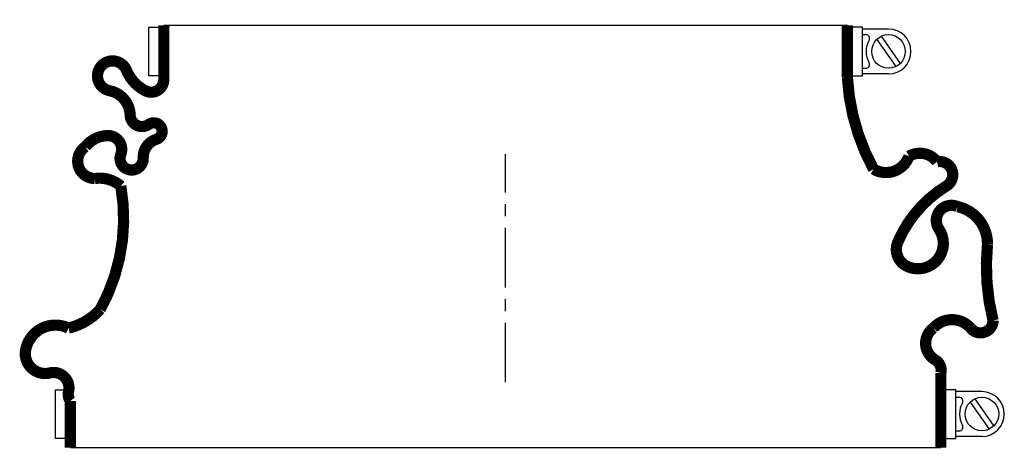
# Model space of a CAD drawing. Header units: millimetres. Extents: x -130 to 134, y -19 to 97.
import ezdxf

# ---------------------------------------------------------------- set-up
doc = ezdxf.new("R2010")
doc.units = ezdxf.units.MM
doc.header["$LTSCALE"] = 0.5
doc.header["$MEASUREMENT"] = 0
doc.linetypes.add('CENTER', pattern=[50.8, 31.75, -6.35, 6.35, -6.35])
doc.layers.get('0').update_dxf_attribs({"linetype": 'CONTINUOUS'})
doc.layers.add('Center', color=1, linetype='CENTER')

msp = doc.modelspace()

# ---------------------------------------------------------------- linework, layer by layer
for p, q in [((-95.5, 82), (-95.5, 95)), ((-95.5, 95), (-93, 95)), ((-91.5, 95.5), (91.5, 95.5)), ((95.5, 95), (93, 95)), ((95.5, 82), (95.5, 95)), ((102.5, 94.5), (95.5, 94.5)), ((95.5, 93), (96.44, 93)), ((100.57, 92.56), (105.66, 85.3)), ((99.34, 91.7), (104.43, 84.44)), ((-93, 82), (-95.5, 82)), ((93, 82), (95.5, 82)), ((95.5, 84), (96.44, 84)), ((102.5, 82.5), (95.5, 82.5)), ((-120.5, -15), (-120.5, -2)), ((-120.5, -2), (-118, -2)), ((120.5, -2), (118, -2)), ((120.5, -15), (120.5, -2)), ((127.5, -2.5), (120.5, -2.5)), ((120.5, -4), (121.44, -4)), ((125.57, -4.44), (130.66, -11.7)), ((124.34, -5.3), (129.43, -12.56)), ((120.5, -13), (121.44, -13)), ((-118, -15), (-120.5, -15)), ((118, -15), (120.5, -15)), ((127.5, -14.5), (120.5, -14.5)), ((116.5, -17.5), (-116.5, -17.5))]:
    msp.add_line(p, q)
at = {"const_width": 3, "flags": 128}
for points in [[(-91.5, 95.5), (-91.5, 81, -0.56619), (-96.5, 78, -0.173214), (-101.5, 83.5, 1.667268), (-106, 78, -0.349852), (-100.5, 71.5, 0.598056), (-95.5, 69, -1.163294), (-93.5, 65, 0.335337), (-97, 60, -1.224957), (-103, 61, 0.531721), (-106.5, 66, 0.226938), (-112.5, 63, 0.730034), (-110, 54.5, -0.219784), (-103, 52.5, -0.171297), (-108.5, 19.5, -0.152372), (-117, 14.5, 0.500401), (-128.5, 8.5, 0.538118), (-122, 2.5, -0.564179), (-117, -2.5, 0.223265), (-116.5, -5), (-116.5, -17.5)], [(91.5, 95.5), (91.5, 81.5, 0.110976), (98.5, 57, 0.471448), (108, 60.5, -0.377105), (115.5, 59, -0.835937), (118, 52.5, 0.15691), (105, 37.5, 0.405212), (107.5, 31, 0.760159), (116, 41, -0.75249), (121, 47, -0.352045), (129, 37, 0.086871), (130.5, 16.5, -0.704922), (124.5, 14.5, 0.450364), (114.5, 14.5, 0.542617), (115, 6, -0.335934), (116.5, 2.5), (116.5, -17.5)]]:
    msp.add_lwpolyline(points, format="xyb", dxfattribs=at)
for centre in [(102.5, 88.5), (127.5, -8.5)]:
    msp.add_circle(centre, 4.5)
for centre, radius, start, end in [((96.44, 92), 1, 330, 90), ((102.5, 88.5), 6, 270, 90), ((102.5, 88.5), 6, 150, 210), ((96.44, 85), 1, 270, 30), ((127.5, -8.5), 6, 270, 90), ((121.44, -5), 1, 330, 90), ((127.5, -8.5), 6, 150, 210), ((121.44, -12), 1, 270, 30)]:
    msp.add_arc(centre, radius, start, end)
at = {"layer": 'Center'}
msp.add_line((0, 0), (0, 61), dxfattribs=at)

doc.saveas('drawing.dxf')
